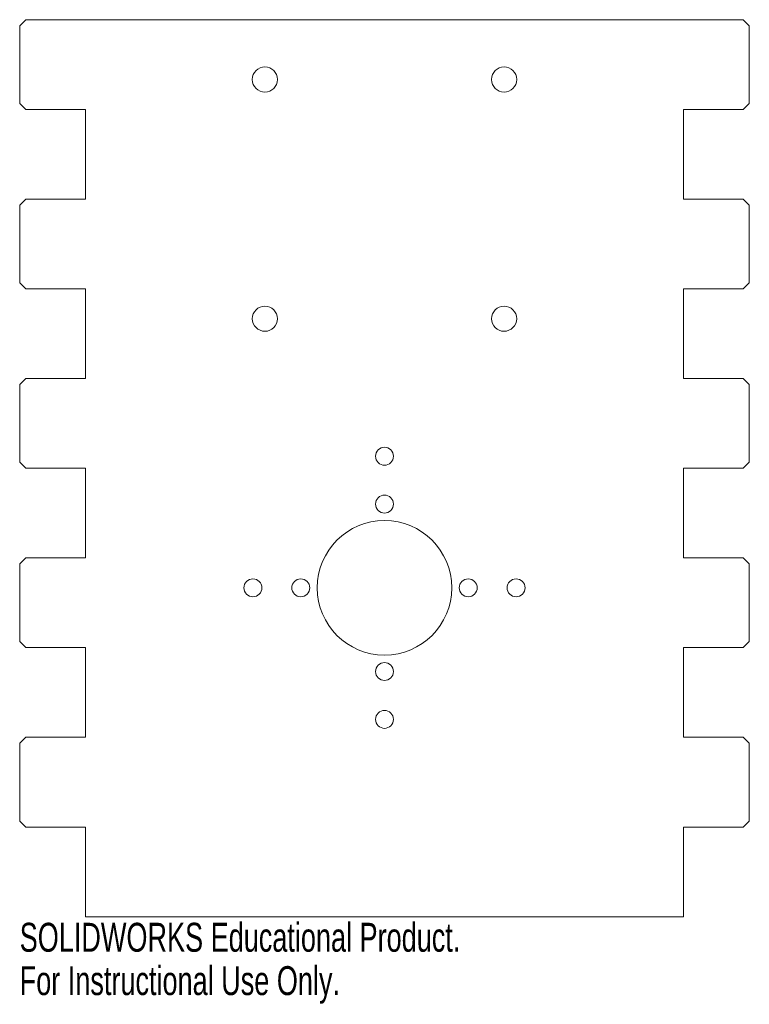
# Model space of a CAD drawing. Header units: millimetres. Extents: x -11 to 111, y -15 to 150.
import ezdxf

# ---------------------------------------------------------------- set-up
doc = ezdxf.new("R2010")
doc.units = ezdxf.units.MM
doc.styles.add('SLDTEXTSTYLE0', font='TXT', dxfattribs={"width": 0.7})

msp = doc.modelspace()

# ---------------------------------------------------------------- linework, layer by layer
at = {"color": 7, "linetype": 'Continuous', "lineweight": 15}
for p, q in [((-10, 150), (-11, 149)), ((110, 150), (-10, 150)), ((111, 149), (110, 150)), ((-11, 149), (-11, 136)), ((111, 136), (111, 149)), ((-11, 136), (-10, 135)), ((110, 135), (111, 136)), ((-10, 135), (0, 135)), ((0, 135), (0, 120)), ((100, 120), (100, 135)), ((100, 135), (110, 135)), ((-10, 120), (-11, 119)), ((-11, 119), (-11, 106)), ((0, 120), (-10, 120)), ((110, 120), (100, 120)), ((111, 119), (110, 120)), ((111, 106), (111, 119)), ((-11, 106), (-10, 105)), ((110, 105), (111, 106)), ((-10, 105), (0, 105)), ((0, 105), (0, 90)), ((100, 90), (100, 105)), ((100, 105), (110, 105)), ((-10, 90), (-11, 89)), ((-11, 89), (-11, 76)), ((0, 90), (-10, 90)), ((110, 90), (100, 90)), ((111, 89), (110, 90)), ((111, 76), (111, 89)), ((-11, 76), (-10, 75)), ((110, 75), (111, 76)), ((-10, 75), (0, 75)), ((0, 75), (0, 60)), ((100, 60), (100, 75)), ((100, 75), (110, 75)), ((-10, 60), (-11, 59)), ((0, 60), (-10, 60)), ((110, 60), (100, 60)), ((111, 59), (110, 60)), ((-11, 59), (-11, 46)), ((111, 46), (111, 59)), ((-11, 46), (-10, 45)), ((-10, 45), (0, 45)), ((0, 45), (0, 30)), ((100, 30), (100, 45)), ((100, 45), (110, 45)), ((110, 45), (111, 46)), ((-10, 30), (-11, 29)), ((0, 30), (-10, 30)), ((110, 30), (100, 30)), ((111, 29), (110, 30)), ((-11, 29), (-11, 16)), ((111, 16), (111, 29)), ((-11, 16), (-10, 15)), ((-10, 15), (0, 15)), ((0, 15), (0, 0)), ((100, 0), (100, 15)), ((100, 15), (110, 15)), ((110, 15), (111, 16)), ((0, 0), (100, 0))]:
    msp.add_line(p, q, dxfattribs=at)
for centre, radius in [((30, 140), 2.1), ((70, 140), 2.1), ((30, 100), 2.1), ((70, 100), 2.1), ((50, 77), 1.5), ((50, 69), 1.5), ((50, 55), 11.25), ((28, 55), 1.5), ((36, 55), 1.5), ((64, 55), 1.5), ((72, 55), 1.5), ((50, 41), 1.5), ((50, 33), 1.5)]:
    msp.add_circle(centre, radius, dxfattribs=at)

# ---------------------------------------------------------------- texts
at = {"color": 7, "linetype": 'Continuous', "char_height": 4.8336, "attachment_point": 1, "style": 'SLDTEXTSTYLE0'}
for s, insert in [('SOLIDWORKS Educational Product.', (-11, -1.02)), ('For Instructional Use Only.', (-11, -8.27))]:
    msp.add_mtext(s, dxfattribs=dict(at, insert=insert))

doc.saveas('drawing.dxf')
